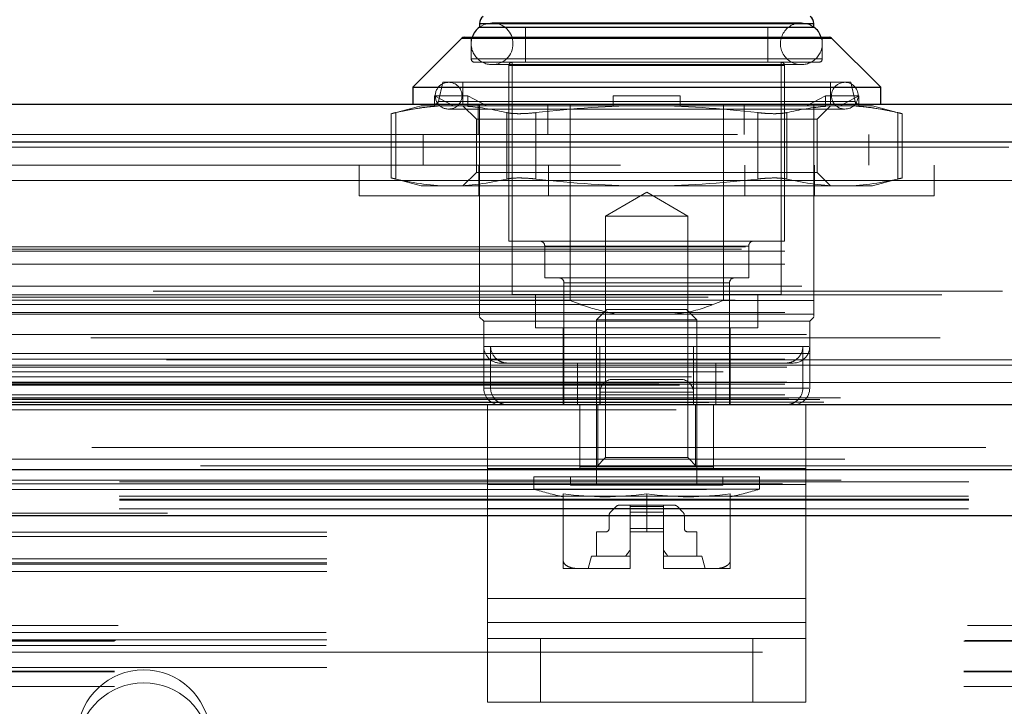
# Model space of a CAD drawing. Header units: inches. Extents: x 0.2 to 10.8, y 0.2 to 8.2.
# Tile 18 of 171: x 3.6677 to 3.7837, y 2.1885 to 2.2694. Entities that reach past the tile are written whole.
import ezdxf

# ---------------------------------------------------------------- set-up
doc = ezdxf.new("R2010")
doc.units = ezdxf.units.IN
doc.header["$MEASUREMENT"] = 0
doc.linetypes.add('HIDDEN', pattern=[0.07500000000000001, 0.05, -0.025])
doc.layers.add('DIMENSIONS', color=140, linetype='Continuous')
doc.layers.add('SLD-0', color=179, linetype='Continuous')
doc.styles.add('SLDTEXTSTYLE0', font='TXT', dxfattribs={"width": 0.7})
doc.dimstyles.new('SLDDIMSTYLE0', dxfattribs={"dimtxt": 0.0849609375, "dimasz": 0.13, "dimexe": 0, "dimexo": 0.0625, "dimgap": 0.021240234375, "dimtad": 0, "dimtih": 1, "dimtoh": 1, "dimlfac": 20, "dimrnd": 1e-09, "dimzin": 12, "dimdsep": 46, "dimtxsty": 'SLDTEXTSTYLE0', "dimsah": 1, "dimcen": 0.09, "dimadec": 0, "dimazin": 3, "dimtfac": 1, "dimtofl": 0, "dimtmove": 0, "dimatfit": 3, "dimfxl": 0, "dimfrac": 2, "dimtolj": 1, "dimtzin": 12, "dimarcsym": 0})

# ---------------------------------------------------------------- blocks, each defined once
blk = doc.blocks.new('_D_29')
at = {"layer": 'DIMENSIONS'}
for p, q in [((3.078871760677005, 2.260963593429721), (3.078871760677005, 2.65352070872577)), ((4.755771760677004, 2.260963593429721), (4.755771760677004, 2.65352070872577)), ((3.078871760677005, 2.52852070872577), (3.660557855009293, 2.52852070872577)), ((3.775690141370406, 2.528520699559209), (3.747160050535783, 2.528520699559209)), ((3.747160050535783, 2.528520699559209), (3.747160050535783, 2.393489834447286)), ((4.098838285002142, 2.528520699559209), (4.127368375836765, 2.528520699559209)), ((4.127368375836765, 2.528520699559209), (4.127368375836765, 2.393489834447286)), ((4.755771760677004, 2.52852070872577), (4.213970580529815, 2.52852070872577)), ((3.747160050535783, 2.393489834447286), (3.775690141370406, 2.393489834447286)), ((4.127368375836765, 2.393489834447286), (4.098838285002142, 2.393489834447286))]:
    blk.add_line(p, q, dxfattribs=at)
for points in [[(3.078871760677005, 2.52852070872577), (3.208871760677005, 2.50852070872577), (3.208871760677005, 2.54852070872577)], [(4.755771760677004, 2.52852070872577), (4.625771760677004, 2.54852070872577), (4.625771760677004, 2.50852070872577)]]:
    blk.add_solid(points, dxfattribs=at)
at = {"layer": 'DIMENSIONS', "char_height": 0.08333333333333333, "attachment_point": 1, "style": 'SLDTEXTSTYLE0'}
for s, insert in [('33.54', (3.775690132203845, 2.654963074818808)), ('851.9', (3.775690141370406, 2.500912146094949))]:
    blk.add_mtext(s, dxfattribs=dict(at, insert=insert))

msp = doc.modelspace()

# ---------------------------------------------------------------- linework, layer by layer
at = {"layer": 'SLD-0', "linetype": 'HIDDEN', "lineweight": 18}
for p, q in [((3.759758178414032, 2.26898524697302), (3.723340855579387, 2.26898524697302)), ((3.761234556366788, 2.268919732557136), (3.72186447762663, 2.268919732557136)), ((3.72186447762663, 2.268493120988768), (3.72186447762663, 2.268475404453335)), ((3.761234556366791, 2.268919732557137), (3.721953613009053, 2.268919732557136)), ((3.727277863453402, 2.268475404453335), (3.727277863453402, 2.264341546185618)), ((3.755821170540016, 2.264341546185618), (3.755821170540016, 2.268475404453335)), ((3.761234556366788, 2.268475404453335), (3.761234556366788, 2.268493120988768)), ((3.763318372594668, 2.267178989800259), (3.719780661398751, 2.267178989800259)), ((3.763318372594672, 2.267178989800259), (3.719868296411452, 2.267178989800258)), ((3.720880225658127, 2.26729430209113), (3.720880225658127, 2.26473524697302)), ((3.762218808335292, 2.26473524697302), (3.762218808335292, 2.26729430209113)), ((3.762218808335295, 2.26473524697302), (3.72088022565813, 2.26473524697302)), ((3.720880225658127, 2.26473524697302), (3.762218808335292, 2.26473524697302)), ((3.721273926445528, 2.264341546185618), (3.761825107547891, 2.264341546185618)), ((3.725703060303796, 2.264341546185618), (3.725703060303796, 2.236979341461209)), ((3.757395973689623, 2.236979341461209), (3.757395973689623, 2.264341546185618)), ((3.723340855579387, 2.2640639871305), (3.759758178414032, 2.2640639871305)), ((3.757789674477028, 2.263947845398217), (3.725309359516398, 2.263947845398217)), ((3.725309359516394, 2.263947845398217), (3.757789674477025, 2.263947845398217)), ((3.725309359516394, 2.263947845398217), (3.725309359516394, 2.243278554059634)), ((3.757789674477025, 2.243278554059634), (3.757789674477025, 2.263947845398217)), ((3.717533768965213, 2.261979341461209), (3.717013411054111, 2.259725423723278)), ((3.717533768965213, 2.261979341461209), (3.765565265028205, 2.261979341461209)), ((3.719895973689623, 2.261979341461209), (3.719895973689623, 2.259420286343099)), ((3.763203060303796, 2.259420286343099), (3.763203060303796, 2.261979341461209)), ((3.766085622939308, 2.259725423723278), (3.765565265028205, 2.261979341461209)), ((3.716566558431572, 2.259145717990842), (3.716566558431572, 2.260404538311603)), ((3.720503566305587, 2.260404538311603), (3.716566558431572, 2.260404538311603)), ((3.716566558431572, 2.260404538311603), (3.718782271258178, 2.259223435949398)), ((3.717013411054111, 2.259725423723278), (3.765997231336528, 2.259725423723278)), ((3.766085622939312, 2.259725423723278), (3.717101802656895, 2.259725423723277)), ((3.720503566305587, 2.259145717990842), (3.720503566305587, 2.260404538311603)), ((3.720503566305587, 2.260404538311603), (3.722719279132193, 2.259223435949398)), ((3.737612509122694, 2.260404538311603), (3.745486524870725, 2.260404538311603)), ((3.737612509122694, 2.260404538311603), (3.737612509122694, 2.259223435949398)), ((3.745486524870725, 2.260404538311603), (3.745486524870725, 2.259223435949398)), ((3.760379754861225, 2.259223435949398), (3.762595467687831, 2.260404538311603)), ((3.762595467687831, 2.260404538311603), (3.766532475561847, 2.260404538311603)), ((3.762595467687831, 2.260404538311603), (3.762595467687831, 2.259145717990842)), ((3.764316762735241, 2.259223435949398), (3.766532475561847, 2.260404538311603)), ((3.766532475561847, 2.260404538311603), (3.766532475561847, 2.259145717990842)), ((3.714974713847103, 2.259223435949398), (3.711472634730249, 2.258285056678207)), ((3.714974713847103, 2.259223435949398), (3.716820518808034, 2.259223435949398)), ((3.716566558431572, 2.259145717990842), (3.716820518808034, 2.259223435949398)), ((3.716820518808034, 2.259223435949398), (3.718782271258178, 2.259223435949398)), ((3.718222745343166, 2.258829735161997), (3.764876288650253, 2.258829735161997)), ((3.720757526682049, 2.259223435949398), (3.718782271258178, 2.259223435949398)), ((3.719895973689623, 2.259223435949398), (3.721494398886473, 2.257625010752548)), ((3.720503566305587, 2.259145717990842), (3.720757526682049, 2.259223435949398)), ((3.720757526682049, 2.259223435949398), (3.74154951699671, 2.259223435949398)), ((3.721684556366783, 2.255820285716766), (3.721684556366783, 2.259420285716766)), ((3.72186447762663, 2.236290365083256), (3.72186447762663, 2.259420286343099)), ((3.729909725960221, 2.255820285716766), (3.729909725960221, 2.259420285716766)), ((3.732528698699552, 2.236290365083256), (3.732528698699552, 2.259420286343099)), ((3.737612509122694, 2.259145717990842), (3.737612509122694, 2.259223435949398)), ((3.74154951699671, 2.259223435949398), (3.762341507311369, 2.259223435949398)), ((3.745486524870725, 2.259145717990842), (3.745486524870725, 2.259223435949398)), ((3.750570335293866, 2.236290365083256), (3.750570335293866, 2.259420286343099)), ((3.753009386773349, 2.255820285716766), (3.753009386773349, 2.259420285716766)), ((3.761234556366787, 2.255820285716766), (3.761234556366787, 2.259420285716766)), ((3.761604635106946, 2.257625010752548), (3.763203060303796, 2.259223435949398)), ((3.762595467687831, 2.259145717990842), (3.762341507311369, 2.259223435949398)), ((3.764316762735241, 2.259223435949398), (3.762341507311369, 2.259223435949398)), ((3.766278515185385, 2.259223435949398), (3.764316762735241, 2.259223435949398)), ((3.766532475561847, 2.259145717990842), (3.766278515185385, 2.259223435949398)), ((3.766278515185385, 2.259223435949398), (3.768124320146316, 2.259223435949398)), ((3.771626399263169, 2.258285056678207), (3.768124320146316, 2.259223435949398)), ((3.711472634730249, 2.258297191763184), (3.711472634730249, 2.250700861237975)), ((3.712000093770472, 2.25840883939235), (3.712000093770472, 2.250589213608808)), ((3.712000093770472, 2.25840883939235), (3.712000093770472, 2.250589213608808)), ((3.712000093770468, 2.25840883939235), (3.712000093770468, 2.250589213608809)), ((3.712000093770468, 2.25840883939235), (3.712000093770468, 2.250589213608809)), ((3.721494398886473, 2.257625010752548), (3.758917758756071, 2.257625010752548)), ((3.721494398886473, 2.257625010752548), (3.721494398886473, 2.25137304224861)), ((3.725070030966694, 2.25840883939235), (3.725070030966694, 2.250589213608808)), ((3.725070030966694, 2.25840883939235), (3.725070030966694, 2.250589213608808)), ((3.72507003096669, 2.25840883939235), (3.72507003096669, 2.250589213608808)), ((3.72507003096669, 2.25840883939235), (3.72507003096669, 2.250589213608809)), ((3.728479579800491, 2.25840883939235), (3.728479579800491, 2.250589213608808)), ((3.72847957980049, 2.25840883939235), (3.728479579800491, 2.250589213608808)), ((3.728479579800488, 2.25840883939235), (3.728479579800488, 2.250589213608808)), ((3.728479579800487, 2.25840883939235), (3.728479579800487, 2.250589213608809)), ((3.754619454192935, 2.25840883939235), (3.754619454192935, 2.250589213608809)), ((3.754619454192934, 2.25840883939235), (3.754619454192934, 2.250589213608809)), ((3.754619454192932, 2.25840883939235), (3.754619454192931, 2.250589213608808)), ((3.754619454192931, 2.25840883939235), (3.754619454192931, 2.250589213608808)), ((3.758029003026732, 2.25840883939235), (3.758029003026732, 2.250589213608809)), ((3.758029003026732, 2.25840883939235), (3.758029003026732, 2.250589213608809)), ((3.758029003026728, 2.25840883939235), (3.758029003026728, 2.250589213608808)), ((3.758029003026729, 2.25840883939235), (3.758029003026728, 2.250589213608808)), ((3.758917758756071, 2.257625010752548), (3.761604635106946, 2.257625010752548)), ((3.761604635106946, 2.25137304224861), (3.761604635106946, 2.257625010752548)), ((3.771098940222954, 2.25840883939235), (3.771098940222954, 2.250589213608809)), ((3.771098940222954, 2.25840883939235), (3.771098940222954, 2.250589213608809)), ((3.77109894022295, 2.25840883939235), (3.77109894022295, 2.250589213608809)), ((3.77109894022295, 2.25840883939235), (3.77109894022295, 2.250589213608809)), ((3.771626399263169, 2.250700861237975), (3.771626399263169, 2.258297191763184)), ((3.052228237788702, 2.255820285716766), (4.782407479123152, 2.255820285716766)), ((3.715209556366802, 2.255820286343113), (3.715209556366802, 2.252220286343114)), ((3.761234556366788, 2.236290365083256), (3.761234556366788, 2.255820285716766)), ((3.767709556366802, 2.252220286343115), (3.767709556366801, 2.255820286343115)), ((4.784174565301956, 2.254957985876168), (3.05046115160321, 2.254957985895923)), ((3.050461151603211, 2.254332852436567), (4.784174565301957, 2.254332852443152)), ((4.784174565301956, 2.254332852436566), (3.05046115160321, 2.254332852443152)), ((4.738459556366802, 2.252220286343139), (3.096209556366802, 2.252220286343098)), ((3.707699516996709, 2.252220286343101), (3.707699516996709, 2.248620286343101)), ((3.721774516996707, 2.248620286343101), (3.721774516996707, 2.252220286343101)), ((3.729999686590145, 2.248620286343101), (3.729999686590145, 2.252220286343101)), ((3.753099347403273, 2.248620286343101), (3.753099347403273, 2.252220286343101)), ((3.761324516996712, 2.248620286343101), (3.761324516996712, 2.252220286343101)), ((3.775399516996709, 2.248620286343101), (3.775399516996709, 2.252220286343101)), ((3.096209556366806, 2.250420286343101), (4.738459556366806, 2.250420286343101)), ((3.096209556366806, 2.250420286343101), (4.738459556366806, 2.250420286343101)), ((4.738459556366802, 2.250420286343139), (3.096209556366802, 2.250420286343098)), ((4.738459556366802, 2.250420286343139), (3.096209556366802, 2.250420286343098)), ((3.711472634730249, 2.250712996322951), (3.714974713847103, 2.24977461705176)), ((3.721494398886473, 2.25137304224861), (3.719895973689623, 2.24977461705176)), ((3.721494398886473, 2.25137304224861), (3.758917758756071, 2.25137304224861)), ((3.758917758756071, 2.25137304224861), (3.761604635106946, 2.25137304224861)), ((3.763203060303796, 2.24977461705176), (3.761604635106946, 2.25137304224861)), ((3.768124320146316, 2.24977461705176), (3.771626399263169, 2.250712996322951)), ((3.714974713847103, 2.24977461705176), (3.71853506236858, 2.24977461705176)), ((3.71853506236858, 2.24977461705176), (3.74154951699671, 2.24977461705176)), ((3.74154951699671, 2.24977461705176), (3.764563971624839, 2.24977461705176)), ((3.764563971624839, 2.24977461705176), (3.768124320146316, 2.24977461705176)), ((3.775399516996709, 2.248620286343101), (3.707699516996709, 2.248620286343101)), ((3.741549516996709, 2.249023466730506), (3.736709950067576, 2.24622934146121)), ((3.746389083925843, 2.24622934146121), (3.741549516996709, 2.249023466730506)), ((3.736709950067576, 2.24622934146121), (3.746389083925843, 2.24622934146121)), ((3.736709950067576, 2.24622934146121), (3.736709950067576, 2.217769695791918)), ((3.746389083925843, 2.217769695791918), (3.746389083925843, 2.24622934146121)), ((3.052727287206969, 2.242327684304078), (4.781908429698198, 2.2423276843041)), ((3.053165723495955, 2.242587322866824), (4.781469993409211, 2.242587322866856)), ((3.725309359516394, 2.243278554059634), (3.757789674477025, 2.243278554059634)), ((3.753557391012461, 2.242688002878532), (3.729541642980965, 2.242688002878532)), ((3.729541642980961, 2.242688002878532), (3.753557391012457, 2.242688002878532)), ((3.729541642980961, 2.242688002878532), (3.729541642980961, 2.238947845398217)), ((3.753557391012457, 2.238947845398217), (3.753557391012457, 2.242688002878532)), ((3.057796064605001, 2.242087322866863), (4.776839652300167, 2.242087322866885)), ((3.057796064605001, 2.242087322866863), (4.776839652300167, 2.242087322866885)), ((3.057796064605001, 2.24056777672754), (4.776839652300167, 2.240567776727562)), ((3.729541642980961, 2.238947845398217), (3.753557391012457, 2.238947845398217)), ((3.05981564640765, 2.237982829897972), (4.774820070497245, 2.237982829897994)), ((3.73180542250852, 2.238357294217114), (3.751202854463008, 2.238357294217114)), ((3.73180542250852, 2.238357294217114), (3.73180542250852, 2.223987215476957)), ((3.751293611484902, 2.238357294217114), (3.731896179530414, 2.238357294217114)), ((3.751293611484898, 2.223987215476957), (3.751293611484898, 2.238357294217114)), ((3.048764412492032, 2.236668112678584), (4.785871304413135, 2.236668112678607)), ((4.78345008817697, 2.237369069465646), (3.051184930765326, 2.237369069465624)), ((3.057796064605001, 2.236946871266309), (4.776839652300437, 2.236946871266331)), ((4.776280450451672, 2.236951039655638), (3.058347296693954, 2.236951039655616)), ((3.725703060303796, 2.236979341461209), (3.757395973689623, 2.236979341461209)), ((3.728458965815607, 2.236979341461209), (3.728458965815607, 2.233042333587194)), ((3.754640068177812, 2.233042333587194), (3.754640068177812, 2.236979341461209)), ((3.049231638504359, 2.235792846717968), (4.785398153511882, 2.23579284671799)), ((3.051945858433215, 2.236317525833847), (4.782689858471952, 2.236317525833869)), ((3.72186447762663, 2.236290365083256), (3.732528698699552, 2.236290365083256)), ((3.750570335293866, 2.236290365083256), (3.761234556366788, 2.236290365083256)), ((3.057796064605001, 2.234879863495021), (4.776839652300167, 2.234879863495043)), ((3.061254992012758, 2.234689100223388), (4.773375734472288, 2.234689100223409)), ((3.72186447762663, 2.234321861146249), (3.722356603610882, 2.233829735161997)), ((3.73685168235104, 2.235207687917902), (3.735644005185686, 2.234000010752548)), ((3.73685168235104, 2.235207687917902), (3.746247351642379, 2.235207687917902)), ((3.747455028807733, 2.234000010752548), (3.746247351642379, 2.235207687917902)), ((3.760742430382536, 2.233829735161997), (3.761234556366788, 2.234321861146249)), ((3.722356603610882, 2.233829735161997), (3.760742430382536, 2.233829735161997)), ((3.722356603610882, 2.233829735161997), (3.722356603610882, 2.230876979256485)), ((3.728458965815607, 2.233042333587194), (3.754640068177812, 2.233042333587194)), ((3.73170699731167, 2.233042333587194), (3.73170699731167, 2.228908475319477)), ((3.735644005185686, 2.234000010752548), (3.747455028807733, 2.234000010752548)), ((3.735644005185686, 2.234000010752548), (3.735644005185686, 2.214538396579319)), ((3.747455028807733, 2.214538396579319), (3.747455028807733, 2.234000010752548)), ((3.751392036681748, 2.223987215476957), (3.751392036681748, 2.233042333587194)), ((3.760742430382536, 2.225955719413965), (3.760742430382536, 2.233829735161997)), ((4.77609620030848, 2.231880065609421), (3.058539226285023, 2.2318800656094)), ((3.060373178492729, 2.232285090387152), (4.774262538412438, 2.232285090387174)), ((3.060373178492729, 2.232285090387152), (4.774262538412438, 2.232285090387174)), ((3.722356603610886, 2.2308769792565), (3.722356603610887, 2.225955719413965)), ((3.747061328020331, 2.230876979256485), (3.722444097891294, 2.230876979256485)), ((3.723165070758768, 2.225955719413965), (3.723165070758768, 2.230876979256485)), ((3.736037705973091, 2.230876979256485), (3.760654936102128, 2.230876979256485)), ((3.747061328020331, 2.225955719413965), (3.747061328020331, 2.230876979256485)), ((3.759933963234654, 2.225955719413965), (3.759933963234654, 2.230876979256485)), ((3.060799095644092, 2.230046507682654), (4.773834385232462, 2.230046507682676)), ((4.78501769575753, 2.229303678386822), (3.049617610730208, 2.229303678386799)), ((3.057796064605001, 2.229377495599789), (4.776839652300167, 2.229377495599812)), ((3.057796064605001, 2.228673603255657), (4.776839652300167, 2.228673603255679)), ((3.058046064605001, 2.228423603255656), (4.776589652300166, 2.228423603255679)), ((3.089365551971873, 2.228673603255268), (4.776839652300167, 2.228673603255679)), ((3.72432510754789, 2.228908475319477), (3.747061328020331, 2.228908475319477)), ((3.731706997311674, 2.228908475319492), (3.731706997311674, 2.223987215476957)), ((3.733395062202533, 2.223987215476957), (3.733395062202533, 2.228908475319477)), ((3.736037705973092, 2.223987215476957), (3.736037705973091, 2.228908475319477)), ((3.74970397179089, 2.228908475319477), (3.747061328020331, 2.228908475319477)), ((3.74970397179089, 2.223987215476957), (3.74970397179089, 2.228908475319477)), ((3.74970397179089, 2.228908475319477), (3.757868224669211, 2.228908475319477)), ((3.757868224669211, 2.228908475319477), (3.758773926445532, 2.228908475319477)), ((3.046026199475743, 2.227863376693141), (4.788609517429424, 2.227863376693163)), ((3.046817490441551, 2.227293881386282), (4.787817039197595, 2.227293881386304)), ((3.050554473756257, 2.227881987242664), (4.78408124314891, 2.227881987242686)), ((3.042985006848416, 2.226580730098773), (4.791650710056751, 2.226580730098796)), ((3.042985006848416, 2.226580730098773), (4.791650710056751, 2.226580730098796)), ((3.045412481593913, 2.226325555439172), (4.789223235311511, 2.226325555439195)), ((4.789169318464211, 2.226631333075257), (3.045466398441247, 2.226631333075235)), ((3.057796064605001, 2.226423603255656), (4.776839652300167, 2.226423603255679)), ((3.057796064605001, 2.226423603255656), (4.776839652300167, 2.226423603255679)), ((3.058046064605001, 2.226673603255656), (4.776589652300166, 2.226673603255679)), ((3.737550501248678, 2.226987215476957), (3.737548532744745, 2.226987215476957)), ((3.745550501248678, 2.226987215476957), (3.737550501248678, 2.226987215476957)), ((3.057796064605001, 2.225179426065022), (4.776839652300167, 2.225179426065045)), ((3.057796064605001, 2.225179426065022), (4.776839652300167, 2.225179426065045)), ((3.759933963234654, 2.225955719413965), (3.722447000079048, 2.225955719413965)), ((3.723165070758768, 2.225955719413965), (3.760652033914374, 2.225955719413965)), ((3.747048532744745, 2.225487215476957), (3.736048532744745, 2.225487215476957)), ((3.736048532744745, 2.225487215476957), (3.736048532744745, 2.223987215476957)), ((3.736048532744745, 2.225487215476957), (3.747048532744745, 2.225487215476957)), ((3.747050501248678, 2.225487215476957), (3.736050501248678, 2.225487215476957)), ((3.736050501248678, 2.225487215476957), (3.736050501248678, 2.223987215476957)), ((3.736050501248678, 2.225487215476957), (3.747050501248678, 2.225487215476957)), ((3.747048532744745, 2.225487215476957), (3.747048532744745, 2.223987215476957)), ((3.747050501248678, 2.225487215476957), (3.747050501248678, 2.223987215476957)), ((3.048276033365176, 2.224000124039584), (4.786359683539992, 2.224000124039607)), ((3.048401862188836, 2.223984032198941), (4.786233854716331, 2.223984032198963)), ((3.048854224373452, 2.224271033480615), (4.785781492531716, 2.224271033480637)), ((3.048854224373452, 2.224271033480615), (4.785781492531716, 2.224271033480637)), ((3.058296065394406, 2.224673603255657), (4.776339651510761, 2.224673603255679)), ((3.058296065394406, 2.224673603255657), (4.776339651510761, 2.224673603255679)), ((3.061943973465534, 2.224631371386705), (4.772691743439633, 2.224631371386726)), ((3.061943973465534, 2.224631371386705), (4.772691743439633, 2.224631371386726)), ((3.062407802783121, 2.224303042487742), (4.772227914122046, 2.224303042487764)), ((3.062407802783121, 2.224303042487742), (4.772227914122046, 2.224303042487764)), ((4.764359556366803, 2.22482028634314), (3.070309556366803, 2.224820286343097)), ((3.722798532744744, 2.223987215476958), (3.722798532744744, 2.216487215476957)), ((3.722800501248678, 2.223987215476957), (3.760300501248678, 2.223987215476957)), ((3.722800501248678, 2.223987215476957), (3.722800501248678, 2.214611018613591)), ((3.733673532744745, 2.223987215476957), (3.733673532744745, 2.216487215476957)), ((3.733675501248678, 2.223987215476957), (3.733675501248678, 2.216487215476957)), ((3.735809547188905, 2.216703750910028), (3.735809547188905, 2.223987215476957)), ((3.747289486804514, 2.216703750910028), (3.747289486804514, 2.223987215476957)), ((3.749423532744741, 2.216703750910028), (3.749423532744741, 2.223987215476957)), ((3.749425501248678, 2.223987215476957), (3.749425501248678, 2.216487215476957)), ((3.760298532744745, 2.223987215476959), (3.760298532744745, 2.216487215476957)), ((3.760300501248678, 2.223987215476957), (3.760300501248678, 2.214611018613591)), ((3.04501043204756, 2.223420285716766), (4.789625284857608, 2.223420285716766)), ((3.064862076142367, 2.217587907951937), (4.7697736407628, 2.217587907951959)), ((3.736709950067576, 2.217769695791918), (3.735644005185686, 2.216703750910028)), ((3.736709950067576, 2.217769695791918), (3.746389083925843, 2.217769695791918)), ((3.747455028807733, 2.216703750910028), (3.746389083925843, 2.217769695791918)), ((3.722798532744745, 2.211799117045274), (3.722798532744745, 2.216487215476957)), ((3.722800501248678, 2.216487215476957), (3.760300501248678, 2.216487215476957)), ((3.733675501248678, 2.216703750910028), (3.735809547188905, 2.216703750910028)), ((3.735809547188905, 2.216703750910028), (3.747289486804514, 2.216703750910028)), ((3.747289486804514, 2.216703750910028), (3.749423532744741, 2.216703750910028)), ((3.749423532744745, 2.216703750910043), (3.749423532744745, 2.216487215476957)), ((3.760298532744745, 2.211799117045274), (3.760298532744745, 2.216487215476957)), ((3.057523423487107, 2.214677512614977), (4.777112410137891, 2.214677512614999)), ((3.064424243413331, 2.21511177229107), (4.770197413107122, 2.215111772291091)), ((3.079467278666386, 2.214934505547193), (4.755176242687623, 2.214934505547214)), ((3.760298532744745, 2.214611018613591), (3.722798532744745, 2.21461101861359)), ((3.722800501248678, 2.214611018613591), (3.760300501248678, 2.214611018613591)), ((3.722800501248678, 2.214611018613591), (3.722800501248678, 2.201175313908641)), ((3.728262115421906, 2.215522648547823), (3.754836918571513, 2.215522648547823)), ((3.728262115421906, 2.215522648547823), (3.728262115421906, 2.214057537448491)), ((3.732592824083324, 2.215522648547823), (3.732592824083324, 2.214538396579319)), ((3.732592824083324, 2.214538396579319), (3.750506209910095, 2.214538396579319)), ((3.750506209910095, 2.214538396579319), (3.750506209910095, 2.215522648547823)), ((3.754836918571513, 2.214057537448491), (3.754836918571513, 2.215522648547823)), ((3.760300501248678, 2.214611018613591), (3.760300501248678, 2.201175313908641)), ((3.728262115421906, 2.214057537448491), (3.754836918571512, 2.214057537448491)), ((3.73170699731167, 2.213524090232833), (3.73170699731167, 2.205642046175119)), ((3.741549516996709, 2.213524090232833), (3.741549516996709, 2.209026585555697)), ((3.751392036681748, 2.213524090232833), (3.751392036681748, 2.205642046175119)), ((3.079421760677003, 2.213245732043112), (4.755221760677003, 2.213245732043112)), ((3.079467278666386, 2.212763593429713), (4.755176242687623, 2.212763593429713)), ((3.739581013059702, 2.21217619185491), (3.738349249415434, 2.21217619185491)), ((3.743518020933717, 2.21217619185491), (3.739581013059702, 2.21217619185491)), ((3.739581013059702, 2.212003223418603), (3.739581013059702, 2.21217619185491)), ((3.743518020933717, 2.212003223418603), (3.743518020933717, 2.21217619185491)), ((3.744749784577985, 2.21217619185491), (3.743518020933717, 2.21217619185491)), ((3.079421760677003, 2.211724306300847), (4.755221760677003, 2.211724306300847)), ((3.885121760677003, 2.211242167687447), (3.597621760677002, 2.211242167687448)), ((3.760298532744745, 2.211799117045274), (3.722798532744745, 2.211799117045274)), ((3.722798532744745, 2.198363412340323), (3.722798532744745, 2.211799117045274)), ((3.722800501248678, 2.211799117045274), (3.760300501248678, 2.211799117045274)), ((3.737931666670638, 2.212003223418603), (3.737293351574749, 2.211364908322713)), ((3.739581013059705, 2.212003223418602), (3.743518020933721, 2.212003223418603)), ((3.739581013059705, 2.212003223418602), (3.743518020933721, 2.212003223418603)), ((3.739581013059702, 2.211364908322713), (3.739581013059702, 2.212003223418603)), ((3.743518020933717, 2.212003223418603), (3.739581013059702, 2.212003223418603)), ((3.743518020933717, 2.212003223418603), (3.739581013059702, 2.212003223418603)), ((3.739581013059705, 2.211364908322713), (3.743518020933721, 2.211364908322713)), ((3.739581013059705, 2.211364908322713), (3.743518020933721, 2.211364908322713)), ((3.739581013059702, 2.210947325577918), (3.739581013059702, 2.211364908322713)), ((3.743518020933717, 2.211364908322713), (3.739581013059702, 2.211364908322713)), ((3.743518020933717, 2.211364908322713), (3.739581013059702, 2.211364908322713)), ((3.743518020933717, 2.211364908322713), (3.743518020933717, 2.212003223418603)), ((3.743518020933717, 2.210947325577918), (3.743518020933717, 2.211364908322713)), ((3.74580568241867, 2.211364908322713), (3.745167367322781, 2.212003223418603)), ((3.760298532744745, 2.198363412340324), (3.760298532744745, 2.211799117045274)), ((3.079467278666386, 2.210963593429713), (4.755176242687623, 2.210963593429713)), ((3.079467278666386, 2.210963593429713), (4.755176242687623, 2.210963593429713)), ((3.079467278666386, 2.210963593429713), (4.755176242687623, 2.210963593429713)), ((3.079467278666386, 2.210963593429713), (4.755176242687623, 2.210963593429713)), ((3.079467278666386, 2.210963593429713), (4.755176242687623, 2.210963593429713)), ((3.737120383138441, 2.210947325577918), (3.737120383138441, 2.209420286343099)), ((3.739581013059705, 2.210947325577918), (3.743518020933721, 2.210947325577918)), ((3.739581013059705, 2.210947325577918), (3.743518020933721, 2.210947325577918)), ((3.743518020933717, 2.210947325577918), (3.739581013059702, 2.210947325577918)), ((3.739581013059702, 2.209420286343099), (3.739581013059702, 2.210947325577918)), ((3.743518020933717, 2.210947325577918), (3.739581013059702, 2.210947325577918)), ((3.743518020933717, 2.209420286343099), (3.743518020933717, 2.210947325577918)), ((3.745978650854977, 2.209420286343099), (3.745978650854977, 2.210947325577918)), ((3.903871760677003, 2.208981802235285), (3.578871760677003, 2.208981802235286)), ((3.73672668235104, 2.209026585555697), (3.735644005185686, 2.209026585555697)), ((3.735644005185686, 2.209026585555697), (3.735644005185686, 2.206172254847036)), ((3.739581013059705, 2.209420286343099), (3.743518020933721, 2.209420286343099)), ((3.739581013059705, 2.209420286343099), (3.743518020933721, 2.209420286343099)), ((3.743518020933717, 2.209420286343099), (3.739581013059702, 2.209420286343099)), ((3.739581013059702, 2.209026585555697), (3.739581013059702, 2.209420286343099)), ((3.743518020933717, 2.209420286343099), (3.739581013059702, 2.209420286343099)), ((3.739581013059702, 2.209026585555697), (3.739581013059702, 2.204696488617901)), ((3.741549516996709, 2.209026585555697), (3.739581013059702, 2.209026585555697)), ((3.741549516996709, 2.209026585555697), (3.743518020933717, 2.209026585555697)), ((3.743518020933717, 2.209026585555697), (3.743518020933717, 2.209420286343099)), ((3.743518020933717, 2.209026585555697), (3.743518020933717, 2.204696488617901)), ((3.747455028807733, 2.209026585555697), (3.746372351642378, 2.209026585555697)), ((3.747455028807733, 2.206172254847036), (3.747455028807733, 2.209026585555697)), ((3.903871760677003, 2.208475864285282), (3.578871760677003, 2.208475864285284)), ((3.903871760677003, 2.205863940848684), (3.578871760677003, 2.205863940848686)), ((3.903871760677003, 2.205381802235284), (3.578871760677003, 2.205381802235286)), ((3.903871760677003, 2.205213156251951), (3.578871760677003, 2.205213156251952)), ((3.735053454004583, 2.206172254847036), (3.734659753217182, 2.20469587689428)), ((3.735053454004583, 2.206172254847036), (3.739581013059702, 2.206172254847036)), ((3.743518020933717, 2.206172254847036), (3.748045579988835, 2.206172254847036)), ((3.748439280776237, 2.20469587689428), (3.748045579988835, 2.206172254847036)), ((3.903871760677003, 2.204342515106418), (3.578871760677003, 2.204342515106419)), ((3.73170699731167, 2.20469587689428), (3.733768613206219, 2.20469587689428)), ((3.733768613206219, 2.20469587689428), (3.73948790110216, 2.20469587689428)), ((3.739487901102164, 2.20469587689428), (3.739581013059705, 2.20469587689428)), ((3.73948790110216, 2.20469587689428), (3.739581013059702, 2.20469587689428)), ((3.739581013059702, 2.204696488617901), (3.739581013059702, 2.20469587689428)), ((3.743518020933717, 2.204696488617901), (3.743518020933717, 2.20469587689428)), ((3.743518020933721, 2.20469587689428), (3.743611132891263, 2.20469587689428)), ((3.743518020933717, 2.20469587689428), (3.743611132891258, 2.20469587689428)), ((3.743611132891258, 2.20469587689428), (3.7493304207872, 2.20469587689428)), ((3.7493304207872, 2.20469587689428), (3.751392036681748, 2.20469587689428)), ((3.760298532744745, 2.201175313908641), (3.722798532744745, 2.201175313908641)), ((3.722800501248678, 2.201175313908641), (3.760300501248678, 2.201175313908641)), ((3.722800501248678, 2.201175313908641), (3.722800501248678, 2.196487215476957)), ((3.760300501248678, 2.201175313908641), (3.760300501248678, 2.196487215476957)), ((3.760298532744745, 2.198363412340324), (3.722798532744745, 2.198363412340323)), ((3.722798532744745, 2.188987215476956), (3.722798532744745, 2.198363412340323)), ((3.722800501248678, 2.198363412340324), (3.760300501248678, 2.198363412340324)), ((3.760298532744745, 2.188987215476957), (3.760298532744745, 2.198363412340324)), ((3.903807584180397, 2.197175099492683), (3.578935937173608, 2.197175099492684)), ((3.579303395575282, 2.198013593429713), (3.903440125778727, 2.198013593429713)), ((3.579303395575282, 2.198013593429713), (3.903440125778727, 2.198013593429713)), ((3.903871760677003, 2.19630445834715), (3.578871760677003, 2.196304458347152)), ((3.578871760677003, 2.196135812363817), (3.903871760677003, 2.196135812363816)), ((3.579001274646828, 2.196213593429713), (3.903742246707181, 2.196213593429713)), ((3.722800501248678, 2.196487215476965), (3.722798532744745, 2.196487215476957)), ((3.722800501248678, 2.196487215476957), (3.722800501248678, 2.188987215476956)), ((3.722800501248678, 2.196487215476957), (3.729050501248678, 2.196487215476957)), ((3.729048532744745, 2.196487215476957), (3.729048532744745, 2.188987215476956)), ((3.729050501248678, 2.196487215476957), (3.729050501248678, 2.188987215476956)), ((3.729050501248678, 2.196487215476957), (3.754050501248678, 2.196487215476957)), ((3.754048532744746, 2.196487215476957), (3.754048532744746, 2.188987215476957)), ((3.754050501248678, 2.196487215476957), (3.754050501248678, 2.188987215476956)), ((3.754050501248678, 2.196487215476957), (3.760300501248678, 2.196487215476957)), ((3.760300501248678, 2.196487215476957), (3.760300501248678, 2.188987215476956)), ((4.755176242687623, 2.194863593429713), (3.079467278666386, 2.194863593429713)), ((3.903807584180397, 2.195653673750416), (3.578935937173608, 2.195653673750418)), ((3.903871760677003, 2.193041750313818), (3.578871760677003, 2.19304175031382)), ((3.578871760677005, 2.192613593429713), (3.903871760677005, 2.192613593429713)), ((3.578871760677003, 2.192535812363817), (3.903871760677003, 2.192535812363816)), ((3.578871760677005, 2.190813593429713), (3.903871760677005, 2.190813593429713)), ((3.578871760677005, 2.190813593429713), (3.903871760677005, 2.190813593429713)), ((3.722800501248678, 2.188987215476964), (3.722798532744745, 2.188987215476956)), ((3.729050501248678, 2.188987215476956), (3.722800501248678, 2.188987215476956)), ((3.729050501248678, 2.188987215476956), (3.754050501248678, 2.188987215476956)), ((3.760300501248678, 2.188987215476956), (3.754050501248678, 2.188987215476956))]:
    msp.add_line(p, q, dxfattribs=at)
at = {"layer": 'SLD-0', "linetype": 'Continuous', "lineweight": 25}
for p, q in [((3.72186447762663, 2.268919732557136), (3.72186447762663, 2.268493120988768)), ((3.72186447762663, 2.268919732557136), (3.761234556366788, 2.268919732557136)), ((3.72186447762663, 2.268475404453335), (3.761234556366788, 2.268475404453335)), ((3.761234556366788, 2.268493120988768), (3.761234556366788, 2.268919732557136)), ((3.719780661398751, 2.267178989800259), (3.713990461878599, 2.261388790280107)), ((3.719780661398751, 2.267178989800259), (3.763318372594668, 2.267178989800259)), ((3.720059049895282, 2.26729430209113), (3.763039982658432, 2.26729430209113)), ((3.76910857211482, 2.261388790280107), (3.763318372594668, 2.267178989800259)), ((3.713990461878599, 2.261388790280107), (3.713990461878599, 2.259420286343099)), ((3.713990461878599, 2.261388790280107), (3.76910857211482, 2.261388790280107)), ((3.76910857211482, 2.259420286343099), (3.76910857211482, 2.261388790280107)), ((3.052228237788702, 2.259420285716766), (4.782407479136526, 2.259420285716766)), ((3.050461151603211, 2.254957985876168), (4.784174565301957, 2.254957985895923)), ((3.045010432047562, 2.224045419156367), (4.789625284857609, 2.224045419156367)), ((3.079467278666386, 2.216363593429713), (4.755176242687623, 2.216363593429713)), ((3.079467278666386, 2.210963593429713), (4.755176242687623, 2.210963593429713))]:
    msp.add_line(p, q, dxfattribs=at)
at = {"layer": 'SLD-0', "linetype": 'HIDDEN', "lineweight": 18, "flags": 128}
for points in [[(3.723340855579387, 2.26898524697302), (3.722399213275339, 2.268797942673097), (3.72186447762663, 2.268493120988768)], [(3.761234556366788, 2.268493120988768), (3.76069982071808, 2.268797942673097), (3.759758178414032, 2.26898524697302)], [(4.781469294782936, 2.218949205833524), (3.931233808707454, 2.218949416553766), (3.053170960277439, 2.218949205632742)], [(4.776207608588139, 2.218960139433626), (3.931233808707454, 2.218960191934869), (3.058427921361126, 2.218960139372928)], [(4.788989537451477, 2.216825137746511), (3.880757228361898, 2.216825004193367), (3.045642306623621, 2.216825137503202)], [(4.788988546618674, 2.216825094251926), (3.988493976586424, 2.216823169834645), (3.04564308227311, 2.216825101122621)], [(3.06443904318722, 2.215111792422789), (3.903398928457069, 2.21511223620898), (4.770212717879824, 2.215111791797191)], [(3.048568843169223, 2.214007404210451), (3.903392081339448, 2.214006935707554), (4.786072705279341, 2.214007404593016)], [(3.079467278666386, 2.212872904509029), (3.903392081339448, 2.21287266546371), (4.755176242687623, 2.212872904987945)]]:
    msp.add_lwpolyline(points, dxfattribs=at)
at = {"layer": 'SLD-0', "linetype": 'Continuous', "lineweight": 25}
for centre, radius, start, end in [((3.722848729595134, 2.268919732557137), 0.0009842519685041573, 124.8499045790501, 180.0000000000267), ((3.760250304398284, 2.268919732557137), 0.0009842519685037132, 359.999999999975, 55.15009542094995), ((3.723340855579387, 2.26652461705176), 0.002460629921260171, 126.8698976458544, 161.7719472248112), ((3.759758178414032, 2.26652461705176), 0.002460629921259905, 18.22805277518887, 53.13010235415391), ((3.720059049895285, 2.266900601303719), 0.0003937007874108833, 90.0000000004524, 134.9999999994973), ((3.763039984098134, 2.266900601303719), 0.0003937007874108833, 45.0000000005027, 89.99999999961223)]:
    msp.add_arc(centre, radius, start, end, dxfattribs=at)
at = {"layer": 'SLD-0', "linetype": 'HIDDEN', "lineweight": 18}
for centre, radius, start, end in [((3.723340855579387, 2.26652461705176), 0.002460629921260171, 270.0000000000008, 90), ((3.759758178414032, 2.26652461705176), 0.002460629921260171, 90, 270.0000000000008), ((3.723340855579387, 2.26652461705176), 0.002460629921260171, 161.7719472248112, 270.0000000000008), ((3.759758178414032, 2.26652461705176), 0.002460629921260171, 270.0000000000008, 18.22805277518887), ((3.72127392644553, 2.264735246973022), 0.0003937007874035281, 180.000000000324, 269.9999999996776), ((3.725703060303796, 2.263947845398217), 0.0003937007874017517, 90, 180), ((3.757395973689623, 2.263947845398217), 0.0003937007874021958, 0, 90), ((3.761825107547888, 2.264735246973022), 0.0003937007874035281, 270.000000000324, 359.9999999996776), ((3.718222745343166, 2.260404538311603), 0.001574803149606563, 90, 270.0000000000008), ((3.718222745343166, 2.260404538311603), 0.001574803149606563, 270.0000000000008, 90), ((3.764876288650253, 2.260404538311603), 0.001574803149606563, 90, 270.0000000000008), ((3.764876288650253, 2.260404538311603), 0.001574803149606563, 270.0000000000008, 90), ((3.716629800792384, 2.259813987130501), 0.0003937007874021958, 270.0000000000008, 346.9999999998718), ((3.766469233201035, 2.259813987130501), 0.0003937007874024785, 193.0000000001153, 269.9999999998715), ((3.728951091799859, 2.242688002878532), 0.0005905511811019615, 0, 90.00000000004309), ((3.75414794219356, 2.242688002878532), 0.0005905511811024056, 90, 180), ((3.731214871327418, 2.238357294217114), 0.0005905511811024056, 0, 90.00000000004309), ((3.751884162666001, 2.238357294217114), 0.0005905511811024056, 90, 180), ((3.72432510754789, 2.230876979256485), 0.001968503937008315, 180, 270.0000000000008), ((3.758773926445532, 2.230876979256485), 0.001968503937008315, 270.0000000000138, 0), ((3.737548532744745, 2.225487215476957), 0.001500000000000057, 90, 180), ((3.737550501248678, 2.225487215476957), 0.001500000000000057, 90, 180), ((3.745548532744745, 2.225487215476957), 0.001500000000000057, 0, 90), ((3.745550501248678, 2.225487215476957), 0.001500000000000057, 0, 90), ((3.724325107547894, 2.225955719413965), 0.001968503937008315, 180, 270.0000000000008), ((3.758773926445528, 2.225955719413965), 0.001968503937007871, 270.0000000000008, 0), ((3.741549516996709, 2.258207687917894), 0.04610629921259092, 253.2503397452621, 257.6739543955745), ((3.736628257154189, 2.246999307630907), 0.03383502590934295, 261.636737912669, 278.3632620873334), ((3.746470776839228, 2.246999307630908), 0.03383502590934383, 261.6367379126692, 278.3632620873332), ((3.741549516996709, 2.258207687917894), 0.04610629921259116, 282.3260456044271, 286.7496602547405), ((3.738349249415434, 2.211585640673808), 0.0005905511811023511, 90, 135), ((3.744749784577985, 2.211585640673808), 0.0005905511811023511, 45, 90), ((3.737710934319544, 2.210947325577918), 0.0005905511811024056, 135, 180), ((3.745388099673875, 2.210947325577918), 0.0005905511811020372, 0, 45.00000000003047), ((3.73672668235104, 2.209420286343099), 0.0003937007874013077, 270.0000000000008, 0), ((3.746372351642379, 2.209420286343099), 0.0003937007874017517, 180, 269.9999999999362), ((3.739488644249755, 2.211669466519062), 0.006973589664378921, 269.9938942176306, 270.7589344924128), ((3.739488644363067, 2.211669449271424), 0.006973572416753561, 269.9938932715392, 270.7589354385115), ((3.743610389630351, 2.21166944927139), 0.006973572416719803, 269.2410645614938, 270.0061067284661), ((3.743610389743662, 2.211669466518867), 0.006973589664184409, 269.2410655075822, 270.0061057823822), ((3.682321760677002, 2.184936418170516), 0.00783242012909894, 4.087218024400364, 175.9127819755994), ((3.682321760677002, 2.183414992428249), 0.00783242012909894, 4.087218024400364, 175.9127819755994)]:
    msp.add_arc(centre, radius, start, end, dxfattribs=at)
for points in [[(3.712000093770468, 2.25840883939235), (3.714170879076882, 2.258922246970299), (3.716348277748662, 2.259223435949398), (3.71853506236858, 2.259223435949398)], [(3.716566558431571, 2.259145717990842), (3.715039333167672, 2.259025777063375), (3.713517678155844, 2.25876775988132), (3.712000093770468, 2.25840883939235)], [(3.72507003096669, 2.25840883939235), (3.723552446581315, 2.25876775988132), (3.722030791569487, 2.259025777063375), (3.720503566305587, 2.259145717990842)], [(3.74154951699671, 2.259223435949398), (3.737175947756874, 2.259223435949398), (3.732821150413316, 2.258922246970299), (3.728479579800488, 2.25840883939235)], [(3.754619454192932, 2.25840883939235), (3.750277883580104, 2.258922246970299), (3.745923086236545, 2.259223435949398), (3.74154951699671, 2.259223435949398)], [(3.758029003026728, 2.25840883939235), (3.759546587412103, 2.25876775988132), (3.761068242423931, 2.259025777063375), (3.762595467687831, 2.259145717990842)], [(3.764563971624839, 2.259223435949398), (3.766750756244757, 2.259223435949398), (3.768928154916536, 2.258922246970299), (3.77109894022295, 2.25840883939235)], [(3.766532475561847, 2.259145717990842), (3.768059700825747, 2.259025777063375), (3.769581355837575, 2.25876775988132), (3.77109894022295, 2.25840883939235)], [(3.712000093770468, 2.250589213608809), (3.714170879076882, 2.25007580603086), (3.716348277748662, 2.24977461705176), (3.71853506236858, 2.24977461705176)], [(3.71853506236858, 2.24977461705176), (3.720721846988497, 2.24977461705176), (3.722899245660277, 2.25007580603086), (3.72507003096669, 2.250589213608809)], [(3.728479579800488, 2.250589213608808), (3.732821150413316, 2.25007580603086), (3.737175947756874, 2.24977461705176), (3.74154951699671, 2.24977461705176)], [(3.74154951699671, 2.24977461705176), (3.745923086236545, 2.24977461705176), (3.750277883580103, 2.25007580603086), (3.754619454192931, 2.250589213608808)], [(3.758029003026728, 2.250589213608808), (3.760199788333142, 2.25007580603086), (3.762377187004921, 2.24977461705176), (3.764563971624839, 2.24977461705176)], [(3.764563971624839, 2.24977461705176), (3.766750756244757, 2.24977461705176), (3.768928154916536, 2.25007580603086), (3.77109894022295, 2.250589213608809)], [(3.739581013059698, 2.206871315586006), (3.739406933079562, 2.206640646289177), (3.739236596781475, 2.206407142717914), (3.739068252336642, 2.206172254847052)], [(3.744030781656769, 2.206172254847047), (3.743862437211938, 2.206407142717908), (3.743692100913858, 2.206640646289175), (3.743518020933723, 2.206871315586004)]]:
    msp.add_open_spline(points, degree=3, dxfattribs=at)
for points, knots in [([(3.712000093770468, 2.25840883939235), (3.711805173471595, 2.258363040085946), (3.711495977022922, 2.258290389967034), (3.711516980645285, 2.258295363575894), (3.711524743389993, 2.258297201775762)], [0, 0, 0, 0, 0.6304092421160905, 1, 1, 1, 1]), ([(3.728479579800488, 2.25840883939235), (3.72813451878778, 2.25836803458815), (3.727796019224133, 2.258337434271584), (3.727132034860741, 2.258295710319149), (3.726809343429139, 2.258285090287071), (3.726215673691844, 2.258285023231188), (3.725937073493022, 2.258295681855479), (3.725453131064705, 2.258337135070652), (3.725242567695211, 2.258368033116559), (3.725070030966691, 2.25840883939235)], [0, 0, 0, 0, 0.25, 0.25, 0.5, 0.5, 0.75, 0.75, 1, 1, 1, 1]), ([(3.758029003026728, 2.25840883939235), (3.757856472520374, 2.25836803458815), (3.757648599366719, 2.258337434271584), (3.757163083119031, 2.258295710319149), (3.75688608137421, 2.258285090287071), (3.756292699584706, 2.258285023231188), (3.755968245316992, 2.258295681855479), (3.755306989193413, 2.258337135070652), (3.754964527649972, 2.258368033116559), (3.754619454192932, 2.25840883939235)], [0, 0, 0, 0, 0.25, 0.25, 0.5, 0.5, 0.75, 0.75, 1, 1, 1, 1]), ([(3.771574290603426, 2.258297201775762), (3.771587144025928, 2.258294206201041), (3.771630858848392, 2.258284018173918), (3.77137805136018, 2.258342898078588), (3.77113611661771, 2.258400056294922), (3.77109894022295, 2.25840883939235)], [0, 0, 0, 0, 0.2606228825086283, 0.8863851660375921, 1, 1, 1, 1]), ([(3.711524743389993, 2.250700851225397), (3.711511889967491, 2.250703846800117), (3.711468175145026, 2.250714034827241), (3.711720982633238, 2.25065515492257), (3.711962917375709, 2.250597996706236), (3.712000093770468, 2.250589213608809)], [0, 0, 0, 0, 0.2606228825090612, 0.8863851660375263, 1, 1, 1, 1]), ([(3.725070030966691, 2.250589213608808), (3.725242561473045, 2.250630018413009), (3.7254504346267, 2.250660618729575), (3.725935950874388, 2.250702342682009), (3.726212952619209, 2.250712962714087), (3.726806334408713, 2.25071302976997), (3.727130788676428, 2.250702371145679), (3.727792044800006, 2.250660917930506), (3.728134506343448, 2.250630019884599), (3.728479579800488, 2.250589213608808)], [0, 0, 0, 0, 0.25, 0.25, 0.5, 0.5, 0.75, 0.75, 1, 1, 1, 1]), ([(3.754619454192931, 2.250589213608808), (3.754964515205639, 2.250630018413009), (3.755303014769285, 2.250660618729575), (3.755966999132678, 2.250702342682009), (3.75628969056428, 2.250712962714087), (3.756883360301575, 2.25071302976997), (3.757161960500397, 2.25070237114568), (3.757645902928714, 2.250660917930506), (3.757856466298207, 2.250630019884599), (3.758029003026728, 2.250589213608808)], [0, 0, 0, 0, 0.25, 0.25, 0.5, 0.5, 0.75, 0.75, 1, 1, 1, 1]), ([(3.77109894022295, 2.250589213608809), (3.771271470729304, 2.250630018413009), (3.771402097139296, 2.250660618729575), (3.771580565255, 2.250702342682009), (3.77162625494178, 2.250712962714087), (3.771626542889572, 2.25071302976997), (3.771580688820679, 2.25070237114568), (3.771403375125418, 2.250660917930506), (3.77127147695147, 2.250630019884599), (3.77109894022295, 2.250589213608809)], [0, 0, 0, 0, 0.25, 0.25, 0.5, 0.5, 0.75, 0.75, 1, 1, 1, 1]), ([(3.72186447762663, 2.23437737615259), (3.72186447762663, 2.234410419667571), (3.72186447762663, 2.234484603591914), (3.72186447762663, 2.235336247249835), (3.72186447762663, 2.236066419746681), (3.72186447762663, 2.236290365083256)], [0, 0, 0, 0, 0.3576770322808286, 0.8029982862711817, 1, 1, 1, 1]), ([(3.737890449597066, 2.234689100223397), (3.736658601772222, 2.234959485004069), (3.734829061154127, 2.235361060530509), (3.733095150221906, 2.236061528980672), (3.732528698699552, 2.236290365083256)], [0, 0, 0, 0, 0.6733099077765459, 0.9999999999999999, 0.9999999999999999, 0.9999999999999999, 0.9999999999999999]), ([(3.750570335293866, 2.236290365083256), (3.749250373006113, 2.235755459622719), (3.747359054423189, 2.234989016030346), (3.745341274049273, 2.234758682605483), (3.74473171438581, 2.234689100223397)], [0, 0, 0, 0, 0.6979058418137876, 1, 1, 1, 1]), ([(3.761234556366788, 2.23437737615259), (3.761234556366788, 2.234410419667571), (3.761234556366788, 2.234484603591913), (3.761234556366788, 2.235336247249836), (3.761234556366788, 2.236066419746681), (3.761234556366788, 2.236290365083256)], [0, 0, 0, 0, 0.3576770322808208, 0.8029982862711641, 1, 1, 1, 1]), ([(3.725230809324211, 2.228908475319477), (3.724964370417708, 2.228908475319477), (3.724703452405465, 2.228956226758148), (3.724208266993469, 2.229146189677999), (3.723980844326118, 2.229286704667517), (3.723400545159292, 2.229826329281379), (3.723165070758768, 2.230343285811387), (3.723165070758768, 2.230876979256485)], [0, 0, 0, 0, 0.25, 0.25, 0.5, 0.5, 1, 1, 1, 1]), ([(3.736037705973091, 2.230876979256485), (3.736037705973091, 2.230610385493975), (3.736037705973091, 2.230348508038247), (3.736037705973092, 2.229866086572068), (3.736037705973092, 2.229646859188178), (3.736037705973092, 2.229288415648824), (3.736037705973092, 2.229146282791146), (3.736037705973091, 2.228957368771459), (3.736037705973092, 2.228908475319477), (3.736037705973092, 2.228908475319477)], [0, 0, 0, 0, 0.25, 0.25, 0.5, 0.5, 0.75, 0.75, 1, 1, 1, 1]), ([(3.757868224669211, 2.228908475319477), (3.758134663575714, 2.228908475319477), (3.758395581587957, 2.228956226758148), (3.758890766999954, 2.229146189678), (3.759118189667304, 2.229286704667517), (3.75969848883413, 2.229826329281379), (3.759933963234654, 2.230343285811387), (3.759933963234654, 2.230876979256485)], [0, 0, 0, 0, 0.25, 0.25, 0.5, 0.5, 1, 1, 1, 1]), ([(3.725230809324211, 2.223987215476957), (3.724964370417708, 2.223987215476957), (3.724703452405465, 2.224034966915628), (3.724208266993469, 2.224224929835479), (3.723980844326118, 2.224365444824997), (3.723400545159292, 2.224905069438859), (3.723165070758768, 2.225422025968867), (3.723165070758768, 2.225955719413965)], [0, 0, 0, 0, 0.2500000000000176, 0.2500000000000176, 0.5000000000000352, 0.5000000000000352, 1, 1, 1, 1]), ([(3.747061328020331, 2.225955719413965), (3.747061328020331, 2.225689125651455), (3.747061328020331, 2.225427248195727), (3.747061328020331, 2.224944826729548), (3.747061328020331, 2.224725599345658), (3.747061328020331, 2.224367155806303), (3.747061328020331, 2.224225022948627), (3.747061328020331, 2.224036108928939), (3.747061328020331, 2.223987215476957), (3.747061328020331, 2.223987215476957)], [0, 0, 0, 0, 0.25, 0.25, 0.5, 0.5, 0.75, 0.75, 1, 1, 1, 1]), ([(3.757868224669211, 2.223987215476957), (3.758134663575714, 2.223987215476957), (3.758395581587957, 2.224034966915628), (3.758890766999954, 2.22422492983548), (3.759118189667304, 2.224365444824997), (3.759698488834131, 2.224905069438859), (3.759933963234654, 2.225422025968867), (3.759933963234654, 2.225955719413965)], [0, 0, 0, 0, 0.2500000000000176, 0.2500000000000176, 0.5000000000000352, 0.5000000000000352, 1, 1, 1, 1]), ([(3.731706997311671, 2.205642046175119), (3.731714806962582, 2.205525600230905), (3.731758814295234, 2.205417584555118), (3.731881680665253, 2.205236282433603), (3.731959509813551, 2.205161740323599), (3.732209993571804, 2.204974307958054), (3.73239838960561, 2.204895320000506), (3.732975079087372, 2.204722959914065), (3.733371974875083, 2.20469587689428), (3.733768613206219, 2.20469587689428)], [0, 0, 0, 0, 0.1249999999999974, 0.1249999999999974, 0.2499999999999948, 0.2499999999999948, 0.4999999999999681, 0.4999999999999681, 1, 1, 1, 1]), ([(3.73170699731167, 2.20469587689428), (3.73170699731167, 2.20469587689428), (3.73170699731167, 2.204722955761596), (3.73170699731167, 2.204895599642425), (3.73170699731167, 2.204975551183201), (3.73170699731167, 2.205160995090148), (3.73170699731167, 2.205235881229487), (3.73170699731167, 2.205417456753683), (3.73170699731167, 2.205525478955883), (3.73170699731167, 2.205642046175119)], [0, 0, 0, 0, 0.4999999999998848, 0.4999999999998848, 0.7499999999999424, 0.7499999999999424, 0.8749999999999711, 0.8749999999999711, 1, 1, 1, 1]), ([(3.7493304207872, 2.20469587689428), (3.749727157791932, 2.20469587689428), (3.750124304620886, 2.204722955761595), (3.750701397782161, 2.204895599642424), (3.750890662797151, 2.204975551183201), (3.751138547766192, 2.205160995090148), (3.751217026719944, 2.205235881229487), (3.751340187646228, 2.205417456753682), (3.751384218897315, 2.205525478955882), (3.751392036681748, 2.205642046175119)], [0, 0, 0, 0, 0.4999999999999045, 0.4999999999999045, 0.7499999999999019, 0.7499999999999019, 0.8749999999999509, 0.8749999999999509, 1, 1, 1, 1]), ([(3.751392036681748, 2.205642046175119), (3.751392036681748, 2.205525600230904), (3.751392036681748, 2.205417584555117), (3.751392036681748, 2.205236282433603), (3.751392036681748, 2.205161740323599), (3.751392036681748, 2.204974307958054), (3.751392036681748, 2.204895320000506), (3.751392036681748, 2.204722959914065), (3.751392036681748, 2.20469587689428), (3.751392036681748, 2.20469587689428)], [0, 0, 0, 0, 0.1249999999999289, 0.1249999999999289, 0.2499999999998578, 0.2499999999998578, 0.4999999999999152, 0.4999999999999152, 1, 1, 1, 1])]:
    msp.add_open_spline(points, degree=3, knots=knots, dxfattribs=at)

# ---------------------------------------------------------------- dimensions: what is measured, and where the dimension line sits
at = {"layer": 'DIMENSIONS'}
dim = msp.add_linear_dim(base=(4.755771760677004, 2.52852070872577), p1=(3.078871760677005, 2.210963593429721), p2=(4.755771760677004, 2.210963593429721), dimstyle='SLDDIMSTYLE0', dxfattribs=at)
dim.commit()
dim.dimension.update_dxf_attribs({"geometry": '_D_29', "text_midpoint": (3.937264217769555, 2.52852070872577), "dimtype": 160})

doc.saveas('drawing.dxf')
